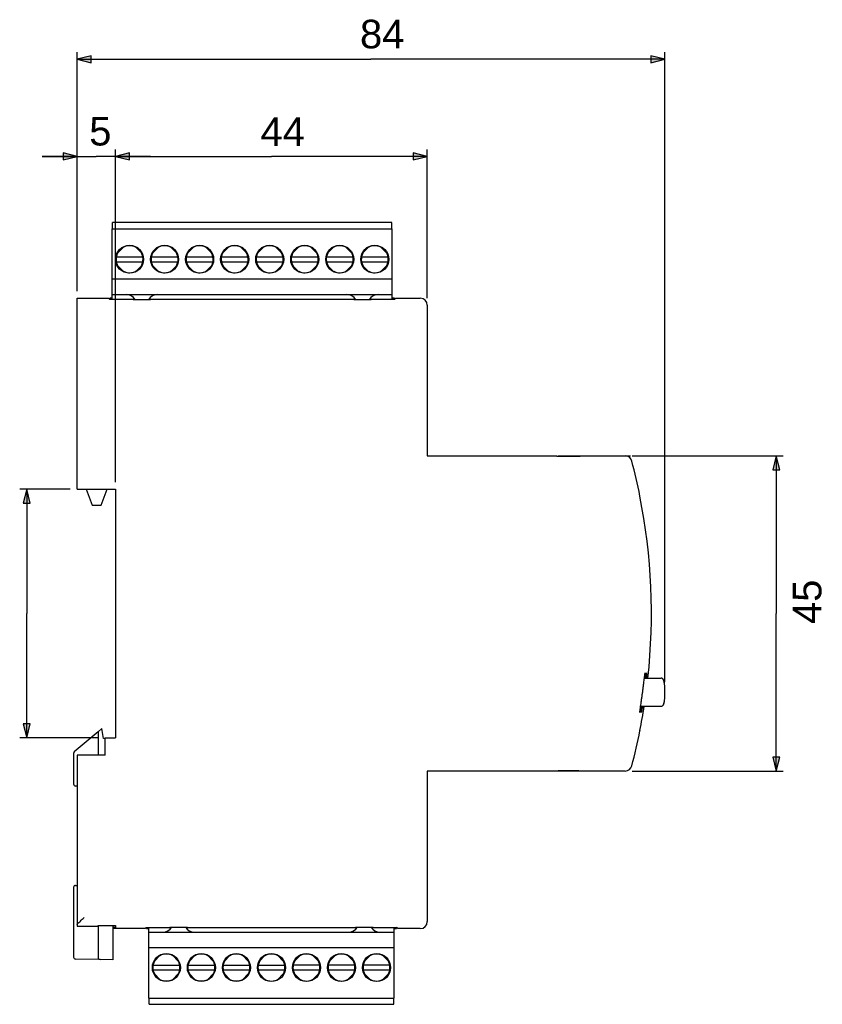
# Model space of a CAD drawing. Extents: x 423 to 614, y 368 to 509.
# Tile 2 of 2: x 499 to 614, y 368 to 509. Entities that reach past the tile are written whole.
import ezdxf

# ---------------------------------------------------------------- set-up
doc = ezdxf.new("R2010")
doc.units = 0
doc.layers.add('03___PRT_ALL_CURVES', color=7, linetype='CONTINUOUS')

# ---------------------------------------------------------------- blocks, each defined once
blk = doc.blocks.new('*U5')
at = {"layer": '03___PRT_ALL_CURVES', "color": 7}
blk.add_solid([(500.45, 440.02), (499.95, 440.02), (500.45, 442.02)], dxfattribs=at)
at = {"layer": '03___PRT_ALL_CURVES', "color": 7, "extrusion": (0, 0, -1)}
blk.add_solid([(-500.45, 440.02), (-500.45, 442.02), (-500.95, 440.02)], dxfattribs=at)
blk = doc.blocks.new('*U6')
at = {"layer": '03___PRT_ALL_CURVES', "color": 7, "extrusion": (0, 0, -1)}
for points in [[(-500.45, 406.52), (-499.95, 408.52), (-500.45, 408.52)], [(-500.45, 406.52), (-500.45, 408.52), (-500.95, 408.52)]]:
    blk.add_solid(points, dxfattribs=at)
blk = doc.blocks.new('*U7')
at = {"layer": '03___PRT_ALL_CURVES', "color": 7}
blk.add_solid([(505.63, 489), (505.63, 490), (507.63, 489.5)], dxfattribs=at)
blk = doc.blocks.new('*U8')
at = {"layer": '03___PRT_ALL_CURVES', "color": 7}
blk.add_solid([(515.13, 489), (513.13, 489.5), (515.13, 490)], dxfattribs=at)
blk = doc.blocks.new('*U9')
at = {"layer": '03___PRT_ALL_CURVES', "color": 7}
blk.add_solid([(555.63, 489), (555.63, 490), (557.63, 489.5)], dxfattribs=at)
blk = doc.blocks.new('*U10')
at = {"layer": '03___PRT_ALL_CURVES', "color": 7}
blk.add_solid([(509.63, 502.87), (507.63, 503.37), (509.63, 503.87)], dxfattribs=at)
blk = doc.blocks.new('*U11')
at = {"layer": '03___PRT_ALL_CURVES', "color": 7}
blk.add_solid([(589.53, 502.87), (589.53, 503.87), (591.53, 503.37)], dxfattribs=at)
blk = doc.blocks.new('*U12')
at = {"layer": '03___PRT_ALL_CURVES', "color": 7}
blk.add_solid([(607.44, 444.77), (606.94, 444.77), (607.44, 446.77)], dxfattribs=at)
at = {"layer": '03___PRT_ALL_CURVES', "color": 7, "extrusion": (0, 0, -1)}
blk.add_solid([(-607.44, 444.77), (-607.44, 446.77), (-607.94, 444.77)], dxfattribs=at)
blk = doc.blocks.new('*U13')
at = {"layer": '03___PRT_ALL_CURVES', "color": 7, "extrusion": (0, 0, -1)}
for points in [[(-607.44, 401.77), (-606.94, 403.77), (-607.44, 403.77)], [(-607.44, 401.77), (-607.44, 403.77), (-607.94, 403.77)]]:
    blk.add_solid(points, dxfattribs=at)

msp = doc.modelspace()

# ---------------------------------------------------------------- linework, layer by layer
at = {"layer": '03___PRT_ALL_CURVES', "color": 7}
for points in [[(507.63, 470.27), (507.63, 504.37)], [(507.63, 503.37), (549.58, 503.37)], [(591.53, 503.37), (549.58, 503.37)], [(591.53, 414.52), (591.53, 504.37)], [(507.63, 489.5), (502.63, 489.5)], [(502.63, 489.5), (510.38, 489.5)], [(507.63, 470.27), (507.63, 490.5)], [(518.13, 489.5), (510.38, 489.5)], [(513.13, 443.02), (513.13, 490.5)], [(513.13, 443.02), (513.13, 490.5)], [(513.13, 489.5), (518.13, 489.5)], [(513.13, 489.5), (535.38, 489.5)], [(557.63, 489.5), (535.38, 489.5)], [(557.63, 469.27), (557.63, 490.5)], [(512.68, 479.17), (512.68, 480.07)], [(552.58, 480.07), (512.68, 480.07)], [(552.58, 479.17), (552.58, 480.07)], [(512.63, 469.11), (512.63, 479.17)], [(512.63, 479.17), (552.63, 479.17)], [(552.63, 469.11), (552.63, 479.17)], [(514.35, 476.66), (513.29, 475.6)], [(516.97, 475.6), (515.91, 476.66)], [(519.35, 476.66), (518.29, 475.6)], [(521.97, 475.6), (520.91, 476.66)], [(524.35, 476.66), (523.29, 475.6)], [(526.97, 475.6), (525.91, 476.66)], [(529.35, 476.66), (528.29, 475.6)], [(531.97, 475.6), (530.91, 476.66)], [(534.35, 476.66), (533.29, 475.6)], [(536.97, 475.6), (535.91, 476.66)], [(539.35, 476.66), (538.29, 475.6)], [(541.97, 475.6), (540.91, 476.66)], [(544.35, 476.66), (543.29, 475.6)], [(546.97, 475.6), (545.91, 476.66)], [(549.35, 476.66), (548.29, 475.6)], [(551.97, 475.6), (550.91, 476.66)], [(513.24, 475.17), (517.02, 475.17)], [(518.24, 475.17), (522.02, 475.17)], [(523.24, 475.17), (527.02, 475.17)], [(528.24, 475.17), (532.02, 475.17)], [(533.24, 475.17), (537.02, 475.17)], [(538.24, 475.17), (542.02, 475.17)], [(543.24, 475.17), (547.02, 475.17)], [(548.24, 475.17), (552.02, 475.17)], [(513.24, 474.47), (517.02, 474.47)], [(513.29, 474.04), (514.35, 472.98)], [(515.91, 472.98), (516.97, 474.04)], [(518.24, 474.47), (522.02, 474.47)], [(518.29, 474.04), (519.35, 472.98)], [(520.91, 472.98), (521.97, 474.04)], [(523.24, 474.47), (527.02, 474.47)], [(523.29, 474.04), (524.35, 472.98)], [(525.91, 472.98), (526.97, 474.04)], [(528.24, 474.47), (532.02, 474.47)], [(528.29, 474.04), (529.35, 472.98)], [(530.91, 472.98), (531.97, 474.04)], [(533.24, 474.47), (537.02, 474.47)], [(533.29, 474.04), (534.35, 472.98)], [(535.91, 472.98), (536.97, 474.04)], [(538.24, 474.47), (542.02, 474.47)], [(538.29, 474.04), (539.35, 472.98)], [(540.91, 472.98), (541.97, 474.04)], [(543.24, 474.47), (547.02, 474.47)], [(543.29, 474.04), (544.35, 472.98)], [(545.91, 472.98), (546.97, 474.04)], [(548.24, 474.47), (552.02, 474.47)], [(548.29, 474.04), (549.35, 472.98)], [(550.91, 472.98), (551.97, 474.04)], [(552.63, 471.97), (512.63, 471.97)], [(512.63, 469.77), (552.63, 469.77)], [(507.63, 442.02), (507.63, 469.27)], [(507.63, 469.27), (512.1, 469.27)], [(512.1, 469.27), (512.25, 469.11)], [(512.25, 469.11), (515.87, 469.11)], [(512.3, 469.25), (512.3, 469.11)], [(512.63, 469.25), (512.3, 469.25)], [(515.63, 469.04), (515.63, 469.1)], [(515.63, 469.1), (515.87, 469.1)], [(518.13, 469.04), (515.63, 469.04)], [(517.88, 469.1), (518.13, 469.1)], [(517.89, 469.11), (547.37, 469.11)], [(518.13, 469.1), (518.13, 469.04)], [(547.13, 469.04), (547.13, 469.1)], [(547.13, 469.1), (547.37, 469.1)], [(549.63, 469.04), (547.13, 469.04)], [(549.38, 469.1), (549.63, 469.1)], [(549.39, 469.11), (553, 469.11)], [(549.63, 469.1), (549.63, 469.04)], [(552.96, 469.25), (552.63, 469.25)], [(552.96, 469.11), (552.96, 469.25)], [(553.16, 469.27), (553, 469.11)], [(553.16, 469.27), (556.63, 469.27)], [(557.63, 468.27), (557.63, 446.77)], [(557.63, 461.02), (557.63, 451.02)], [(557.63, 446.77), (576.13, 446.77)], [(576.13, 446.77), (576.13, 446.73)], [(576.13, 446.73), (579.43, 446.73)], [(576.29, 446.76), (579.27, 446.76)], [(576.29, 446.73), (576.29, 446.76)], [(578.53, 446.77), (586.63, 446.77)], [(579.27, 446.76), (579.27, 446.73)], [(579.43, 446.77), (585.86, 446.77)], [(579.43, 446.77), (579.43, 446.73)], [(586.86, 446.77), (608.44, 446.77)], [(607.44, 446.77), (607.44, 424.27)], [(506.63, 442.02), (499.45, 442.02)], [(500.45, 442.02), (500.45, 424.27)], [(507.63, 442.02), (513.13, 442.02)], [(508.93, 442.02), (509.77, 439.72)], [(511.09, 439.72), (511.93, 442.02)], [(513.13, 442.02), (513.13, 406.52)], [(509.77, 439.72), (511.09, 439.72)], [(500.45, 406.52), (500.45, 424.27)], [(607.44, 401.77), (607.44, 424.27)], [(588.62, 415.02), (591.03, 415.02)], [(591.53, 413.73), (591.52, 413.93), (591.5, 414.1), (591.49, 414.27), (591.46, 414.42), (591.43, 414.56), (591.39, 414.69), (591.34, 414.8), (591.27, 414.9), (591.19, 414.97), (591.1, 415.01), (591.03, 415.02)], [(591.53, 413.52), (591.53, 413.75), (591.52, 413.97), (591.5, 414.16), (591.48, 414.34), (591.44, 414.5), (591.4, 414.65), (591.35, 414.78), (591.28, 414.89), (591.19, 414.97), (591.08, 415.02), (591.03, 415.02)], [(591.53, 413.52), (591.53, 413.73)], [(591.53, 412.52), (591.53, 413.52)], [(591.03, 411.02), (591.08, 411.02), (591.19, 411.07), (591.28, 411.15), (591.35, 411.26), (591.4, 411.39), (591.44, 411.54), (591.48, 411.7), (591.5, 411.88), (591.52, 412.07), (591.53, 412.29), (591.53, 412.52)], [(591.03, 411.02), (591.1, 411.03), (591.19, 411.07), (591.27, 411.14), (591.34, 411.24), (591.39, 411.35), (591.43, 411.48), (591.46, 411.62), (591.49, 411.77), (591.5, 411.94), (591.52, 412.11)], [(591.52, 412.11), (591.53, 412.31), (591.53, 412.52)], [(588.08, 411.02), (591.03, 411.02)], [(511.18, 407.82), (510.63, 407.36)], [(511.43, 406.42), (511.18, 407.82)], [(510.63, 406.52), (499.45, 406.52)], [(510.63, 407.36), (507.24, 404.51)], [(510.63, 407.36), (510.63, 404.02)], [(511.63, 406.42), (511.43, 406.42)], [(511.63, 406.52), (513.13, 406.52)], [(511.63, 404.02), (511.63, 406.52)], [(587.97, 407.53), (587.98, 407.52)], [(507.24, 404.51), (507.13, 404.28)], [(507.13, 404.28), (507.13, 399.93)], [(511.63, 404.02), (507.63, 404.02)], [(507.63, 404.02), (507.63, 379.63)], [(576.13, 401.77), (557.63, 401.77)], [(557.63, 401.77), (557.63, 380.27)], [(576.13, 401.8), (579.43, 401.8)], [(576.13, 401.77), (576.13, 401.8)], [(576.29, 401.78), (576.29, 401.8)], [(579.27, 401.78), (576.29, 401.78)], [(579.27, 401.8), (579.27, 401.78)], [(579.43, 401.77), (579.43, 401.8)], [(585.86, 401.77), (579.43, 401.77)], [(586.86, 401.77), (608.44, 401.77)], [(507.63, 399.63), (507.42, 399.63)], [(557.63, 397.52), (557.63, 387.52)], [(507.13, 385.15), (507.13, 375.21)], [(507.42, 385.45), (507.63, 385.45)], [(507.63, 379.63), (510.63, 379.63)], [(510.63, 379.7), (513.13, 379.7)], [(510.63, 379.69), (510.63, 379.7)], [(510.63, 379.69), (510.63, 375.16)], [(512.73, 379.7), (512.73, 374.82)], [(513.13, 379.7), (513.13, 379.45)], [(520.88, 379.49), (523.38, 379.49)], [(520.88, 379.44), (520.88, 379.49)], [(523.38, 379.49), (523.38, 379.44)], [(547.38, 379.49), (549.88, 379.49)], [(547.38, 379.44), (547.38, 379.49)], [(549.88, 379.49), (549.88, 379.44)], [(513.13, 379.45), (512.73, 379.45)], [(517.34, 379.27), (512.73, 379.27)], [(517.34, 379.27), (517.5, 379.43)], [(517.5, 379.43), (521.12, 379.43)], [(517.55, 379.43), (517.55, 379.29)], [(517.55, 379.29), (517.88, 379.29)], [(517.88, 369.37), (517.88, 379.43)], [(517.88, 378.77), (552.88, 378.77)], [(521.12, 379.44), (520.88, 379.44)], [(523.38, 379.44), (523.13, 379.44)], [(523.14, 379.43), (547.62, 379.43)], [(547.62, 379.44), (547.38, 379.44)], [(549.88, 379.44), (549.63, 379.44)], [(549.64, 379.43), (553.25, 379.43)], [(552.88, 369.37), (552.88, 379.43)], [(552.88, 379.29), (553.21, 379.29)], [(553.21, 379.29), (553.21, 379.43)], [(553.41, 379.27), (553.25, 379.43)], [(556.63, 379.27), (553.41, 379.27)], [(517.88, 376.57), (552.88, 376.57)], [(519.6, 375.56), (518.54, 374.5)], [(522.22, 374.5), (521.16, 375.56)], [(524.6, 375.56), (523.54, 374.5)], [(527.22, 374.5), (526.16, 375.56)], [(529.6, 375.56), (528.54, 374.5)], [(532.22, 374.5), (531.16, 375.56)], [(534.6, 375.56), (533.54, 374.5)], [(537.22, 374.5), (536.16, 375.56)], [(539.6, 375.56), (538.54, 374.5)], [(542.22, 374.5), (541.16, 375.56)], [(544.6, 375.56), (543.54, 374.5)], [(547.22, 374.5), (546.16, 375.56)], [(549.6, 375.56), (548.54, 374.5)], [(552.22, 374.5), (551.16, 375.56)], [(510.92, 374.85), (507.42, 374.91)], [(512.73, 374.82), (510.92, 374.85)], [(518.49, 374.07), (522.27, 374.07)], [(523.49, 374.07), (527.27, 374.07)], [(528.49, 374.07), (532.27, 374.07)], [(533.49, 374.07), (537.27, 374.07)], [(542.27, 374.07), (538.49, 374.07)], [(547.27, 374.07), (543.49, 374.07)], [(552.27, 374.07), (548.49, 374.07)], [(518.49, 373.37), (522.27, 373.37)], [(518.54, 372.94), (519.6, 371.88)], [(521.16, 371.88), (522.22, 372.94)], [(523.49, 373.37), (527.27, 373.37)], [(523.54, 372.94), (524.6, 371.88)], [(526.16, 371.88), (527.22, 372.94)], [(528.49, 373.37), (532.27, 373.37)], [(528.54, 372.94), (529.6, 371.88)], [(531.16, 371.88), (532.22, 372.94)], [(533.49, 373.37), (537.27, 373.37)], [(533.54, 372.94), (534.6, 371.88)], [(536.16, 371.88), (537.22, 372.94)], [(538.49, 373.37), (542.27, 373.37)], [(538.54, 372.94), (539.6, 371.88)], [(541.16, 371.88), (542.22, 372.94)], [(543.49, 373.37), (547.27, 373.37)], [(543.54, 372.94), (544.6, 371.88)], [(546.16, 371.88), (547.22, 372.94)], [(548.49, 373.37), (552.27, 373.37)], [(548.54, 372.94), (549.6, 371.88)], [(551.16, 371.88), (552.22, 372.94)], [(517.88, 369.37), (552.88, 369.37)], [(517.93, 368.47), (517.93, 369.37)], [(517.93, 368.47), (552.83, 368.47)], [(552.83, 368.47), (552.83, 369.37)]]:
    msp.add_lwpolyline(points, dxfattribs=at)
at = {"layer": '03___PRT_ALL_CURVES'}
for points in [[(507.63, 503.37), (509.63, 502.87), (509.63, 503.87), (507.63, 503.37)], [(591.53, 503.37), (589.53, 503.87), (589.53, 502.87), (591.53, 503.37)], [(507.63, 489.5), (505.63, 490), (505.63, 489), (507.63, 489.5)], [(513.13, 489.5), (515.13, 489), (515.13, 490), (513.13, 489.5)], [(557.63, 489.5), (555.63, 490), (555.63, 489), (557.63, 489.5)], [(607.44, 446.77), (606.94, 444.77), (607.94, 444.77), (607.44, 446.77)], [(500.45, 442.02), (499.95, 440.02), (500.95, 440.02), (500.45, 442.02)], [(500.45, 406.52), (500.95, 408.52), (499.95, 408.52), (500.45, 406.52)], [(607.44, 401.77), (607.94, 403.77), (606.94, 403.77), (607.44, 401.77)]]:
    msp.add_lwpolyline(points, dxfattribs=at)
at = {"layer": '03___PRT_ALL_CURVES', "color": 7}
for points, knots in [([(517.13, 474.82), (517.13, 475.92), (516.23, 476.82), (515.13, 476.82), (514.02, 476.82), (513.13, 475.92), (513.13, 474.82), (513.13, 473.72), (514.02, 472.82), (515.13, 472.82), (516.23, 472.82), (517.13, 473.72), (517.13, 474.82), (517.13, 474.82), (517.13, 474.82), (517.13, 474.82)], [0, 0, 0, 0, 1, 1, 1, 2, 2, 2, 3, 3, 3, 4, 4, 4, 5, 5, 5, 5]), ([(522.13, 474.82), (522.13, 475.92), (521.23, 476.82), (520.13, 476.82), (519.02, 476.82), (518.13, 475.92), (518.13, 474.82), (518.13, 473.72), (519.02, 472.82), (520.13, 472.82), (521.23, 472.82), (522.13, 473.72), (522.13, 474.82), (522.13, 474.82), (522.13, 474.82), (522.13, 474.82)], [0, 0, 0, 0, 1, 1, 1, 2, 2, 2, 3, 3, 3, 4, 4, 4, 5, 5, 5, 5]), ([(527.13, 474.82), (527.13, 475.92), (526.23, 476.82), (525.13, 476.82), (524.02, 476.82), (523.13, 475.92), (523.13, 474.82), (523.13, 473.72), (524.02, 472.82), (525.13, 472.82), (526.23, 472.82), (527.13, 473.72), (527.13, 474.82), (527.13, 474.82), (527.13, 474.82), (527.13, 474.82)], [0, 0, 0, 0, 1, 1, 1, 2, 2, 2, 3, 3, 3, 4, 4, 4, 5, 5, 5, 5]), ([(532.13, 474.82), (532.13, 475.92), (531.23, 476.82), (530.13, 476.82), (529.02, 476.82), (528.13, 475.92), (528.13, 474.82), (528.13, 473.72), (529.02, 472.82), (530.13, 472.82), (531.23, 472.82), (532.13, 473.72), (532.13, 474.82), (532.13, 474.82), (532.13, 474.82), (532.13, 474.82)], [0, 0, 0, 0, 1, 1, 1, 2, 2, 2, 3, 3, 3, 4, 4, 4, 5, 5, 5, 5]), ([(537.13, 474.82), (537.13, 475.92), (536.23, 476.82), (535.13, 476.82), (534.02, 476.82), (533.13, 475.92), (533.13, 474.82), (533.13, 473.72), (534.02, 472.82), (535.13, 472.82), (536.23, 472.82), (537.13, 473.72), (537.13, 474.82), (537.13, 474.82), (537.13, 474.82), (537.13, 474.82)], [0, 0, 0, 0, 1, 1, 1, 2, 2, 2, 3, 3, 3, 4, 4, 4, 5, 5, 5, 5]), ([(542.13, 474.82), (542.13, 475.92), (541.23, 476.82), (540.13, 476.82), (539.02, 476.82), (538.13, 475.92), (538.13, 474.82), (538.13, 473.72), (539.02, 472.82), (540.13, 472.82), (541.23, 472.82), (542.13, 473.72), (542.13, 474.82), (542.13, 474.82), (542.13, 474.82), (542.13, 474.82)], [0, 0, 0, 0, 1, 1, 1, 2, 2, 2, 3, 3, 3, 4, 4, 4, 5, 5, 5, 5]), ([(547.13, 474.82), (547.13, 475.92), (546.23, 476.82), (545.13, 476.82), (544.02, 476.82), (543.13, 475.92), (543.13, 474.82), (543.13, 473.72), (544.02, 472.82), (545.13, 472.82), (546.23, 472.82), (547.13, 473.72), (547.13, 474.82), (547.13, 474.82), (547.13, 474.82), (547.13, 474.82)], [0, 0, 0, 0, 1, 1, 1, 2, 2, 2, 3, 3, 3, 4, 4, 4, 5, 5, 5, 5]), ([(552.13, 474.82), (552.13, 475.92), (551.23, 476.82), (550.13, 476.82), (549.02, 476.82), (548.13, 475.92), (548.13, 474.82), (548.13, 473.72), (549.02, 472.82), (550.13, 472.82), (551.23, 472.82), (552.13, 473.72), (552.13, 474.82), (552.13, 474.82), (552.13, 474.82), (552.13, 474.82)], [0, 0, 0, 0, 1, 1, 1, 2, 2, 2, 3, 3, 3, 4, 4, 4, 5, 5, 5, 5]), ([(588.35, 412.95), (588.38, 413.13), (588.4, 413.31), (588.42, 413.49), (588.44, 413.67), (588.47, 413.84), (588.49, 414.01), (588.51, 414.17), (588.53, 414.33), (588.55, 414.5), (588.57, 414.64), (588.59, 414.78), (588.6, 414.92), (588.61, 414.98), (588.62, 415.05), (588.63, 415.11), (588.64, 415.16), (588.64, 415.22), (588.65, 415.27), (588.66, 415.32), (588.66, 415.37), (588.67, 415.42), (588.67, 415.46), (588.68, 415.5), (588.69, 415.54), (588.69, 415.57), (588.7, 415.6), (588.7, 415.64), (588.7, 415.66), (588.71, 415.68), (588.71, 415.71), (588.71, 415.72), (588.71, 415.72), (588.72, 415.73), (588.72, 415.74), (588.72, 415.75), (588.72, 415.75), (588.72, 415.76), (588.72, 415.76), (588.72, 415.76), (588.73, 415.77), (588.73, 415.77), (588.73, 415.77)], [0, 0, 0, 0, 1, 1, 1, 2, 2, 2, 3, 3, 3, 4, 4, 4, 5, 5, 5, 6, 6, 6, 7, 7, 7, 8, 8, 8, 9, 9, 9, 10, 10, 10, 11, 11, 11, 12, 12, 12, 13, 13, 13, 14, 14, 14, 14]), ([(588.73, 415.77), (588.73, 415.77), (588.73, 415.77), (588.73, 415.76), (588.73, 415.74), (588.73, 415.74), (588.73, 415.73), (588.73, 415.71), (588.73, 415.69), (588.73, 415.67), (588.73, 415.64), (588.73, 415.61), (588.73, 415.59), (588.73, 415.55), (588.72, 415.52), (588.72, 415.48), (588.72, 415.44), (588.71, 415.39), (588.71, 415.35), (588.7, 415.24), (588.69, 415.14), (588.68, 415.03)], [0, 0, 0, 0, 1, 1, 1, 2, 2, 2, 3, 3, 3, 4, 4, 4, 5, 5, 5, 6, 6, 6, 7, 7, 7, 7]), ([(588.79, 415.03), (588.8, 415.08), (588.81, 415.12), (588.81, 415.17), (588.83, 415.29), (588.84, 415.4), (588.86, 415.52)], [0, 0, 0, 0, 1, 1, 1, 2, 2, 2, 2]), ([(588.86, 415.52), (588.86, 415.56), (588.87, 415.59), (588.87, 415.62), (588.88, 415.65), (588.88, 415.68), (588.89, 415.7), (588.89, 415.71), (588.89, 415.72), (588.89, 415.73), (588.89, 415.74), (588.89, 415.74), (588.9, 415.75), (588.9, 415.75), (588.9, 415.76), (588.9, 415.76), (588.9, 415.77), (588.9, 415.77), (588.9, 415.77)], [0, 0, 0, 0, 1, 1, 1, 2, 2, 2, 3, 3, 3, 4, 4, 4, 5, 5, 5, 6, 6, 6, 6]), ([(588.9, 415.52), (588.9, 415.49), (588.89, 415.45), (588.89, 415.42), (588.88, 415.29), (588.87, 415.16), (588.86, 415.03)], [0, 0, 0, 0, 1, 1, 1, 2, 2, 2, 2]), ([(588.9, 415.77), (588.91, 415.77), (588.91, 415.76), (588.91, 415.76), (588.91, 415.73), (588.91, 415.72), (588.91, 415.71), (588.91, 415.69), (588.91, 415.66), (588.91, 415.63), (588.9, 415.59), (588.9, 415.56), (588.9, 415.52)], [0, 0, 0, 0, 1, 1, 1, 2, 2, 2, 3, 3, 3, 4, 4, 4, 4]), ([(588.99, 415.04), (588.99, 415.08), (589, 415.12), (589, 415.16), (589, 415.18), (589.01, 415.19), (589.01, 415.21), (589.01, 415.22), (589.01, 415.24), (589.02, 415.25), (589.02, 415.26), (589.02, 415.27), (589.02, 415.28), (589.02, 415.29), (589.03, 415.3), (589.03, 415.3), (589.03, 415.31), (589.03, 415.31), (589.03, 415.32)], [0, 0, 0, 0, 1, 1, 1, 2, 2, 2, 3, 3, 3, 4, 4, 4, 5, 5, 5, 6, 6, 6, 6]), ([(589.03, 415.32), (589.04, 415.31), (589.04, 415.31), (589.04, 415.3), (589.04, 415.3), (589.04, 415.29), (589.04, 415.28), (589.04, 415.27), (589.04, 415.26), (589.04, 415.25), (589.04, 415.24), (589.04, 415.22), (589.03, 415.21), (589.03, 415.19), (589.03, 415.18), (589.03, 415.16), (589.03, 415.12), (589.03, 415.08), (589.02, 415.04)], [0, 0, 0, 0, 1, 1, 1, 2, 2, 2, 3, 3, 3, 4, 4, 4, 5, 5, 5, 6, 6, 6, 6]), ([(587.97, 410.14), (587.97, 410.14), (587.97, 410.14), (587.97, 410.14), (587.97, 410.15), (587.97, 410.15), (587.97, 410.16), (587.97, 410.16), (587.97, 410.17), (587.97, 410.18), (587.97, 410.18), (587.97, 410.19), (587.98, 410.2), (587.98, 410.22), (587.98, 410.25), (587.98, 410.27), (587.99, 410.3), (587.99, 410.34), (587.99, 410.37), (588, 410.41), (588, 410.45), (588.01, 410.49), (588.02, 410.54), (588.02, 410.59), (588.03, 410.63), (588.04, 410.69), (588.04, 410.75), (588.05, 410.8), (588.06, 410.86), (588.07, 410.93), (588.08, 410.99), (588.1, 411.13), (588.12, 411.27), (588.14, 411.41), (588.16, 411.57), (588.18, 411.73), (588.21, 411.89), (588.23, 412.07), (588.25, 412.24), (588.28, 412.41), (588.3, 412.59), (588.33, 412.77), (588.35, 412.95)], [0, 0, 0, 0, 1, 1, 1, 2, 2, 2, 3, 3, 3, 4, 4, 4, 5, 5, 5, 6, 6, 6, 7, 7, 7, 8, 8, 8, 9, 9, 9, 10, 10, 10, 11, 11, 11, 12, 12, 12, 13, 13, 13, 14, 14, 14, 14]), ([(588.15, 411), (588.14, 410.94), (588.13, 410.87), (588.12, 410.8), (588.11, 410.75), (588.1, 410.69), (588.08, 410.63), (588.08, 410.58), (588.07, 410.53), (588.06, 410.48), (588.05, 410.44), (588.04, 410.4), (588.03, 410.35), (588.02, 410.32), (588.02, 410.29), (588.01, 410.26), (588, 410.23), (588, 410.21), (587.99, 410.19), (587.99, 410.18), (587.99, 410.17), (587.98, 410.15), (587.98, 410.14), (587.98, 410.13), (587.97, 410.14)], [0, 0, 0, 0, 1, 1, 1, 2, 2, 2, 3, 3, 3, 4, 4, 4, 5, 5, 5, 6, 6, 6, 7, 7, 7, 8, 8, 8, 8]), ([(588.17, 410.39), (588.18, 410.43), (588.18, 410.47), (588.19, 410.51), (588.21, 410.67), (588.23, 410.84), (588.26, 411)], [0, 0, 0, 0, 1, 1, 1, 2, 2, 2, 2]), ([(588.33, 411), (588.32, 410.94), (588.31, 410.88), (588.3, 410.82), (588.27, 410.67), (588.24, 410.53), (588.21, 410.38)], [0, 0, 0, 0, 1, 1, 1, 2, 2, 2, 2]), ([(588.42, 410.72), (588.42, 410.73), (588.42, 410.73), (588.42, 410.74), (588.42, 410.74), (588.42, 410.75), (588.42, 410.76), (588.42, 410.77), (588.42, 410.78), (588.43, 410.79), (588.43, 410.8), (588.43, 410.82), (588.43, 410.83), (588.43, 410.85), (588.43, 410.86), (588.44, 410.88), (588.44, 410.92), (588.44, 410.96), (588.45, 411)], [0, 0, 0, 0, 1, 1, 1, 2, 2, 2, 3, 3, 3, 4, 4, 4, 5, 5, 5, 6, 6, 6, 6]), ([(588.49, 411), (588.48, 410.96), (588.47, 410.92), (588.46, 410.88), (588.46, 410.86), (588.46, 410.85), (588.46, 410.83), (588.45, 410.82), (588.45, 410.8), (588.45, 410.79), (588.44, 410.78), (588.44, 410.77), (588.44, 410.76), (588.44, 410.75), (588.43, 410.74), (588.43, 410.74), (588.43, 410.73), (588.43, 410.73), (588.43, 410.72)], [0, 0, 0, 0, 1, 1, 1, 2, 2, 2, 3, 3, 3, 4, 4, 4, 5, 5, 5, 6, 6, 6, 6]), ([(588.15, 410.14), (588.15, 410.14), (588.15, 410.14), (588.15, 410.14), (588.15, 410.15), (588.15, 410.15), (588.15, 410.16), (588.15, 410.16), (588.15, 410.17), (588.15, 410.18), (588.15, 410.19), (588.15, 410.2), (588.15, 410.21), (588.16, 410.23), (588.16, 410.26), (588.16, 410.28), (588.17, 410.32), (588.17, 410.35), (588.17, 410.39)], [0, 0, 0, 0, 1, 1, 1, 2, 2, 2, 3, 3, 3, 4, 4, 4, 5, 5, 5, 6, 6, 6, 6]), ([(588.21, 410.38), (588.21, 410.35), (588.2, 410.31), (588.19, 410.27), (588.18, 410.25), (588.18, 410.22), (588.17, 410.19), (588.17, 410.19), (588.17, 410.18), (588.17, 410.17), (588.16, 410.16), (588.16, 410.16), (588.16, 410.15), (588.16, 410.15), (588.16, 410.14), (588.15, 410.14)], [0, 0, 0, 0, 1, 1, 1, 2, 2, 2, 3, 3, 3, 4, 4, 4, 5, 5, 5, 5]), ([(507.63, 379.86), (507.63, 379.87), (507.63, 379.87), (507.63, 379.87), (507.64, 379.87), (507.64, 379.88), (507.65, 379.88), (507.66, 379.89), (507.66, 379.9), (507.67, 379.91), (507.68, 379.92), (507.69, 379.93), (507.7, 379.94)], [0, 0, 0, 0, 1, 1, 1, 2, 2, 2, 3, 3, 3, 4, 4, 4, 4]), ([(507.7, 379.94), (507.84, 380.07), (507.97, 380.21), (508.11, 380.34), (508.28, 380.52), (508.46, 380.69), (508.63, 380.86)], [0, 0, 0, 0, 1, 1, 1, 2, 2, 2, 2]), ([(522.38, 373.72), (522.38, 374.82), (521.48, 375.72), (520.38, 375.72), (519.27, 375.72), (518.38, 374.82), (518.38, 373.72), (518.38, 372.62), (519.27, 371.72), (520.38, 371.72), (521.48, 371.72), (522.38, 372.62), (522.38, 373.72), (522.38, 373.72), (522.38, 373.72), (522.38, 373.72)], [0, 0, 0, 0, 1, 1, 1, 2, 2, 2, 3, 3, 3, 4, 4, 4, 5, 5, 5, 5]), ([(527.38, 373.72), (527.38, 374.82), (526.48, 375.72), (525.38, 375.72), (524.27, 375.72), (523.38, 374.82), (523.38, 373.72), (523.38, 372.62), (524.27, 371.72), (525.38, 371.72), (526.48, 371.72), (527.38, 372.62), (527.38, 373.72), (527.38, 373.72), (527.38, 373.72), (527.38, 373.72)], [0, 0, 0, 0, 1, 1, 1, 2, 2, 2, 3, 3, 3, 4, 4, 4, 5, 5, 5, 5]), ([(532.38, 373.72), (532.38, 374.82), (531.48, 375.72), (530.38, 375.72), (529.27, 375.72), (528.38, 374.82), (528.38, 373.72), (528.38, 372.62), (529.27, 371.72), (530.38, 371.72), (531.48, 371.72), (532.38, 372.62), (532.38, 373.72), (532.38, 373.72), (532.38, 373.72), (532.38, 373.72)], [0, 0, 0, 0, 1, 1, 1, 2, 2, 2, 3, 3, 3, 4, 4, 4, 5, 5, 5, 5]), ([(537.38, 373.72), (537.38, 374.82), (536.48, 375.72), (535.38, 375.72), (534.27, 375.72), (533.38, 374.82), (533.38, 373.72), (533.38, 372.62), (534.27, 371.72), (535.38, 371.72), (536.48, 371.72), (537.38, 372.62), (537.38, 373.72), (537.38, 373.72), (537.38, 373.72), (537.38, 373.72)], [0, 0, 0, 0, 1, 1, 1, 2, 2, 2, 3, 3, 3, 4, 4, 4, 5, 5, 5, 5]), ([(542.38, 373.72), (542.38, 374.82), (541.48, 375.72), (540.38, 375.72), (539.27, 375.72), (538.38, 374.82), (538.38, 373.72), (538.38, 372.62), (539.27, 371.72), (540.38, 371.72), (541.48, 371.72), (542.38, 372.62), (542.38, 373.72), (542.38, 373.72), (542.38, 373.72), (542.38, 373.72)], [0, 0, 0, 0, 1, 1, 1, 2, 2, 2, 3, 3, 3, 4, 4, 4, 5, 5, 5, 5]), ([(547.38, 373.72), (547.38, 374.82), (546.48, 375.72), (545.38, 375.72), (544.27, 375.72), (543.38, 374.82), (543.38, 373.72), (543.38, 372.62), (544.27, 371.72), (545.38, 371.72), (546.48, 371.72), (547.38, 372.62), (547.38, 373.72), (547.38, 373.72), (547.38, 373.72), (547.38, 373.72)], [0, 0, 0, 0, 1, 1, 1, 2, 2, 2, 3, 3, 3, 4, 4, 4, 5, 5, 5, 5]), ([(552.38, 373.72), (552.38, 374.82), (551.48, 375.72), (550.38, 375.72), (549.27, 375.72), (548.38, 374.82), (548.38, 373.72), (548.38, 372.62), (549.27, 371.72), (550.38, 371.72), (551.48, 371.72), (552.38, 372.62), (552.38, 373.72), (552.38, 373.72), (552.38, 373.72), (552.38, 373.72)], [0, 0, 0, 0, 1, 1, 1, 2, 2, 2, 3, 3, 3, 4, 4, 4, 5, 5, 5, 5]), ([(510.63, 375.16), (510.63, 375.15), (510.63, 375.14), (510.63, 375.12), (510.63, 375.09), (510.64, 375.06), (510.65, 375.03)], [0, 0, 0, 0, 1, 1, 1, 2, 2, 2, 2])]:
    msp.add_open_spline(points, degree=3, knots=knots, dxfattribs=at)
for points in [[(515.99, 476.54), (515.41, 476.83), (514.72, 476.81), (514.17, 476.49)], [(520.99, 476.54), (520.41, 476.83), (519.72, 476.81), (519.17, 476.49)], [(525.99, 476.54), (525.41, 476.83), (524.72, 476.81), (524.17, 476.49)], [(530.99, 476.54), (530.41, 476.83), (529.72, 476.81), (529.17, 476.49)], [(535.99, 476.54), (535.41, 476.83), (534.72, 476.81), (534.17, 476.49)], [(540.99, 476.54), (540.41, 476.83), (539.72, 476.81), (539.17, 476.49)], [(545.99, 476.54), (545.41, 476.83), (544.72, 476.81), (544.17, 476.49)], [(550.99, 476.54), (550.41, 476.83), (549.72, 476.81), (549.17, 476.49)], [(513.41, 475.68), (513.12, 475.1), (513.14, 474.41), (513.47, 473.85)], [(516.85, 473.96), (517.14, 474.54), (517.12, 475.23), (516.79, 475.79)], [(518.41, 475.68), (518.12, 475.1), (518.14, 474.41), (518.47, 473.85)], [(521.85, 473.96), (522.14, 474.54), (522.12, 475.23), (521.79, 475.79)], [(523.41, 475.68), (523.12, 475.1), (523.14, 474.41), (523.47, 473.85)], [(526.85, 473.96), (527.14, 474.54), (527.12, 475.23), (526.79, 475.79)], [(528.41, 475.68), (528.12, 475.1), (528.14, 474.41), (528.47, 473.85)], [(531.85, 473.96), (532.14, 474.54), (532.12, 475.23), (531.79, 475.79)], [(533.41, 475.68), (533.12, 475.1), (533.14, 474.41), (533.47, 473.85)], [(536.85, 473.96), (537.14, 474.54), (537.12, 475.23), (536.79, 475.79)], [(538.41, 475.68), (538.12, 475.1), (538.14, 474.41), (538.47, 473.85)], [(541.85, 473.96), (542.14, 474.54), (542.12, 475.23), (541.79, 475.79)], [(543.41, 475.68), (543.12, 475.1), (543.14, 474.41), (543.47, 473.85)], [(546.85, 473.96), (547.14, 474.54), (547.12, 475.23), (546.79, 475.79)], [(548.41, 475.68), (548.12, 475.1), (548.14, 474.41), (548.47, 473.85)], [(551.85, 473.96), (552.14, 474.54), (552.12, 475.23), (551.79, 475.79)], [(514.27, 473.1), (514.85, 472.81), (515.53, 472.83), (516.09, 473.15)], [(519.27, 473.1), (519.85, 472.81), (520.53, 472.83), (521.09, 473.15)], [(524.27, 473.1), (524.85, 472.81), (525.53, 472.83), (526.09, 473.15)], [(529.27, 473.1), (529.85, 472.81), (530.53, 472.83), (531.09, 473.15)], [(534.27, 473.1), (534.85, 472.81), (535.53, 472.83), (536.09, 473.15)], [(539.27, 473.1), (539.85, 472.81), (540.53, 472.83), (541.09, 473.15)], [(544.27, 473.1), (544.85, 472.81), (545.53, 472.83), (546.09, 473.15)], [(549.27, 473.1), (549.85, 472.81), (550.53, 472.83), (551.09, 473.15)], [(515.91, 469.05), (515.64, 469.5), (515.15, 469.77), (514.63, 469.77)], [(519.13, 469.77), (518.6, 469.77), (518.12, 469.5), (517.84, 469.05)], [(547.41, 469.05), (547.14, 469.5), (546.65, 469.77), (546.13, 469.77)], [(550.63, 469.77), (550.1, 469.77), (549.62, 469.5), (549.34, 469.05)], [(557.63, 468.27), (557.63, 468.82), (557.18, 469.27), (556.63, 469.27)], [(586.83, 446.02), (586.71, 446.46), (586.32, 446.77), (585.86, 446.77)], [(587.98, 441.02), (587.65, 442.7), (587.26, 444.37), (586.83, 446.02)], [(589.12, 415.02), (590.06, 423.69), (589.67, 432.45), (587.97, 441.01)], [(587.97, 407.53), (588.2, 408.69), (588.41, 409.85), (588.59, 411.02)], [(586.83, 402.52), (587.26, 404.17), (587.65, 405.84), (587.98, 407.52)], [(507.24, 404.51), (507.17, 404.45), (507.13, 404.37), (507.13, 404.28)], [(585.86, 401.77), (586.32, 401.77), (586.71, 402.08), (586.83, 402.52)], [(507.13, 399.93), (507.13, 399.77), (507.26, 399.64), (507.42, 399.63)], [(507.42, 385.45), (507.26, 385.45), (507.13, 385.31), (507.13, 385.15)], [(519.88, 378.77), (520.4, 378.77), (520.89, 379.04), (521.16, 379.49)], [(523.09, 379.49), (523.37, 379.04), (523.85, 378.77), (524.38, 378.77)], [(546.38, 378.77), (546.9, 378.77), (547.39, 379.04), (547.66, 379.49)], [(549.59, 379.49), (549.87, 379.04), (550.35, 378.77), (550.88, 378.77)], [(556.63, 379.27), (557.18, 379.27), (557.63, 379.72), (557.63, 380.27)], [(521.29, 375.41), (520.72, 375.72), (520.03, 375.72), (519.46, 375.41)], [(526.29, 375.41), (525.72, 375.72), (525.03, 375.72), (524.46, 375.41)], [(531.29, 375.41), (530.72, 375.72), (530.03, 375.72), (529.46, 375.41)], [(536.25, 375.44), (535.68, 375.73), (535, 375.71), (534.43, 375.4)], [(541.25, 375.44), (540.67, 375.73), (539.98, 375.71), (539.42, 375.39)], [(546.25, 375.44), (545.67, 375.73), (544.98, 375.71), (544.42, 375.39)], [(551.25, 375.44), (550.67, 375.73), (549.98, 375.71), (549.42, 375.39)], [(507.13, 375.21), (507.13, 375.05), (507.26, 374.92), (507.42, 374.91)], [(510.65, 375.03), (510.7, 374.92), (510.81, 374.85), (510.92, 374.85)], [(518.67, 374.61), (518.38, 374.05), (518.38, 373.39), (518.67, 372.83)], [(522.09, 372.83), (522.38, 373.39), (522.38, 374.05), (522.09, 374.61)], [(523.67, 374.61), (523.38, 374.05), (523.38, 373.39), (523.67, 372.83)], [(527.09, 372.83), (527.38, 373.39), (527.38, 374.05), (527.09, 374.61)], [(528.67, 374.61), (528.38, 374.05), (528.38, 373.39), (528.67, 372.83)], [(532.09, 372.83), (532.38, 373.39), (532.38, 374.05), (532.09, 374.61)], [(533.72, 374.69), (533.37, 374.09), (533.37, 373.35), (533.71, 372.75)], [(537.1, 372.85), (537.39, 373.44), (537.37, 374.13), (537.04, 374.69)], [(538.66, 374.59), (538.37, 374), (538.39, 373.31), (538.72, 372.75)], [(542.1, 372.85), (542.39, 373.44), (542.37, 374.13), (542.04, 374.69)], [(543.66, 374.59), (543.37, 374), (543.39, 373.31), (543.72, 372.75)], [(547.1, 372.85), (547.39, 373.44), (547.37, 374.13), (547.04, 374.69)], [(548.66, 374.59), (548.37, 374), (548.39, 373.31), (548.72, 372.75)], [(552.1, 372.85), (552.39, 373.44), (552.37, 374.13), (552.04, 374.69)], [(519.46, 372.03), (520.03, 371.72), (520.72, 371.72), (521.29, 372.03)], [(524.46, 372.03), (525.03, 371.72), (525.72, 371.72), (526.29, 372.03)], [(529.46, 372.03), (530.03, 371.72), (530.72, 371.72), (531.29, 372.03)], [(534.42, 372.05), (535.01, 371.71), (535.75, 371.71), (536.34, 372.05)], [(539.51, 372), (540.09, 371.71), (540.78, 371.73), (541.34, 372.05)], [(544.51, 372), (545.09, 371.71), (545.78, 371.73), (546.34, 372.05)], [(549.51, 372), (550.09, 371.71), (550.78, 371.73), (551.34, 372.05)]]:
    msp.add_open_spline(points, degree=3, dxfattribs=at)

# ---------------------------------------------------------------- block references
for name in ['*U10', '*U11', '*U7', '*U8', '*U9', '*U12', '*U5', '*U6', '*U13']:
    msp.add_blockref(name, (0, 0), dxfattribs=at)

# ---------------------------------------------------------------- texts
at = {"layer": '03___PRT_ALL_CURVES', "color": 7, "char_height": 4.08, "attachment_point": 7}
for s, insert in [('\\fHelveticaNeueLT Roman|b0|i0|c0|p34;\\W1;84', (548.02, 504.87)), ('\\fHelveticaNeueLT Roman|b0|i0|c0|p34;\\W1;5', (509.37, 491)), ('\\fHelveticaNeueLT Roman|b0|i0|c0|p34;\\W1;44', (533.82, 491))]:
    msp.add_mtext(s, dxfattribs=dict(at, insert=insert))
at = {"layer": '03___PRT_ALL_CURVES', "color": 7, "insert": (613.94, 422.75), "char_height": 4.08, "attachment_point": 7, "rotation": 90}
msp.add_mtext('\\fHelveticaNeueLT Roman|b0|i0|c0|p34;\\W1;45', dxfattribs=at)

doc.saveas('drawing.dxf')
